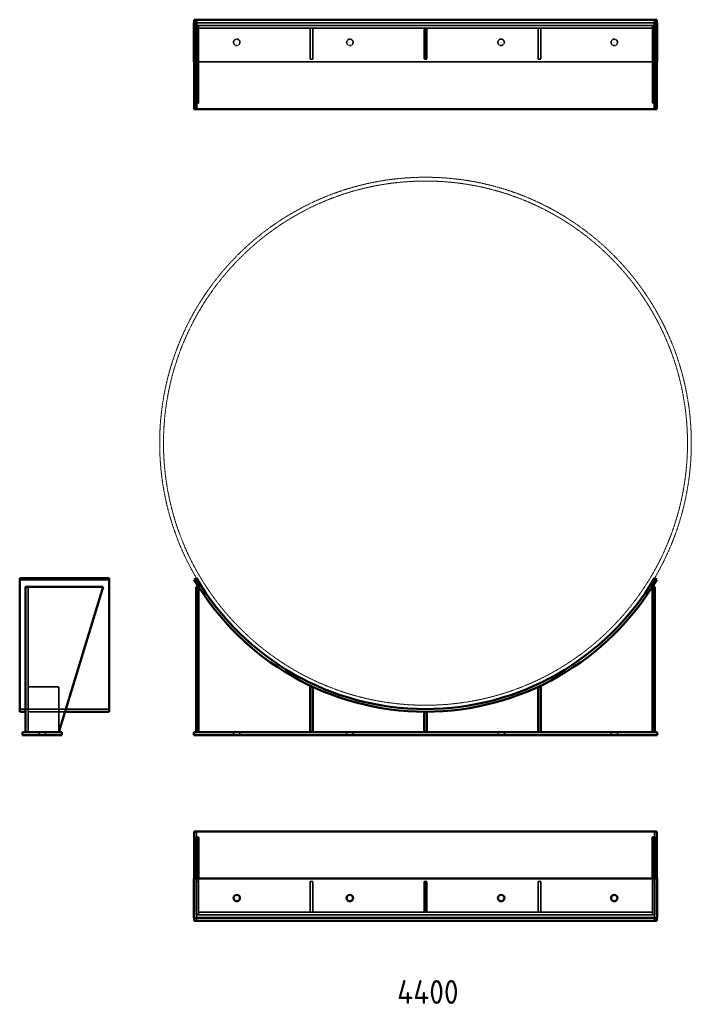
# Model space of a CAD drawing. Header units: millimetres. Extents: x 127676 to 133315, y 11680 to 19944.
import ezdxf

# ---------------------------------------------------------------- set-up
doc = ezdxf.new("R2010")
doc.units = ezdxf.units.MM
doc.linetypes.add('DASHED', pattern=[0.2067, 0.1654, -0.0413])
doc.linetypes.add('PHANTOM', pattern=[2.5, 1.25, -0.25, 0.25, -0.25, 0.25, -0.25])
for name, color, linetype, lineweight in [('AM_6', 2, 'Continuous', 35), ('Hidden', 2, 'DASHED', 35), ('PHANTOM', 6, 'PHANTOM', 20), ('Visible', 7, 'Continuous', 50)]:
    doc.layers.add(name, color=color, linetype=linetype, lineweight=lineweight)
doc.styles.get("Standard").update_dxf_attribs({"font": 'ISOCP.SHX', "bigfont": 'extfont2.shx'})

msp = doc.modelspace()

# ---------------------------------------------------------------- linework, layer by layer
at = {"layer": 'Hidden'}
for p, q in [((133025, 19919.4), (129142, 19919.4)), ((129156.5, 19894.4), (129156.5, 19244.4)), ((129156.5, 19894.4), (129178.5, 19894.4)), ((129178.5, 19894.4), (129178.5, 19872.4)), ((132988.5, 19894.4), (129178.5, 19894.4)), ((129178.5, 19872.4), (130136.5, 19872.4)), ((129178.5, 19872.4), (129178.5, 19244.4)), ((130114.5, 19872.4), (130114.5, 19614.4)), ((130136.5, 19614.4), (130136.5, 19872.4)), ((130136.5, 19872.4), (131083.5, 19872.4)), ((131072.5, 19872.4), (131072.5, 19614.4)), ((131083.5, 19872.4), (131083.5, 19614.4)), ((131083.5, 19872.4), (132030.5, 19872.4)), ((131094.5, 19872.4), (131094.5, 19614.4)), ((132030.5, 19614.4), (132030.5, 19872.4)), ((132030.5, 19872.4), (132988.5, 19872.4)), ((132052.5, 19872.4), (132052.5, 19614.4)), ((132988.5, 19894.4), (133010.5, 19894.4)), ((132988.5, 19872.4), (132988.5, 19894.4)), ((132988.5, 19244.4), (132988.5, 19872.4)), ((133010.5, 19894.4), (133010.5, 19244.4)), ((129142, 19589.4), (133025, 19589.4)), ((129156.5, 19614.4), (129178.5, 19614.4)), ((130136.5, 19614.4), (130114.5, 19614.4)), ((131083.5, 19614.4), (131072.5, 19614.4)), ((131094.5, 19614.4), (131083.5, 19614.4)), ((132052.5, 19614.4), (132030.5, 19614.4)), ((133010.5, 19614.4), (132988.5, 19614.4)), ((129178.5, 19244.4), (129156.5, 19244.4)), ((133010.5, 19244.4), (132988.5, 19244.4)), ((127748, 13964.9), (127748, 15185.1)), ((127748, 14344.5), (128006, 14344.5)), ((128006, 14344.5), (128006, 13964.9)), ((127676, 14157.9), (128426, 14157.9)), ((127748, 14135.9), (128006, 14135.9)), ((128006, 14135.9), (128057.8, 14135.9)), ((127839, 13964.9), (127839, 13939.9)), ((127893, 13964.9), (127893, 13939.9)), ((129471.5, 13964.9), (129471.5, 13939.9)), ((129525.5, 13964.9), (129525.5, 13939.9)), ((130421.5, 13964.9), (130421.5, 13939.9)), ((130475.5, 13964.9), (130475.5, 13939.9)), ((131691.5, 13964.9), (131691.5, 13939.9)), ((131745.5, 13964.9), (131745.5, 13939.9)), ((132641.5, 13964.9), (132641.5, 13939.9)), ((132695.5, 13964.9), (132695.5, 13939.9)), ((129160.9, 12381.4), (129160.9, 13131.4)), ((133006, 12381.4), (133006, 13131.4)), ((129142, 12406.4), (129142, 12736.4)), ((129156.5, 12711.4), (129156.5, 12736.4)), ((129178.5, 12736.4), (129178.5, 12711.4)), ((132988.5, 12711.4), (132988.5, 12736.4)), ((133010.5, 12736.4), (133010.5, 12711.4)), ((133025, 12406.4), (133025, 12736.4)), ((129156.5, 12711.4), (129178.5, 12711.4)), ((129156.5, 12711.4), (129156.5, 12431.4)), ((129178.5, 12711.4), (129178.5, 12453.4)), ((130114.5, 12711.4), (130114.5, 12453.4)), ((130136.5, 12711.4), (130114.5, 12711.4)), ((130136.5, 12453.4), (130136.5, 12711.4)), ((131072.5, 12711.4), (131072.5, 12453.4)), ((131094.5, 12711.4), (131072.5, 12711.4)), ((131083.5, 12453.4), (131083.5, 12711.4)), ((131094.5, 12453.4), (131094.5, 12711.4)), ((132030.5, 12711.4), (132030.5, 12453.4)), ((132052.5, 12711.4), (132030.5, 12711.4)), ((132052.5, 12453.4), (132052.5, 12711.4)), ((132988.5, 12711.4), (132988.5, 12453.4)), ((133010.5, 12711.4), (132988.5, 12711.4)), ((133010.5, 12431.4), (133010.5, 12711.4)), ((129156.5, 12431.4), (133010.5, 12431.4)), ((130114.5, 12453.4), (129178.5, 12453.4)), ((129178.5, 12431.4), (129178.5, 12453.4)), ((130114.5, 12453.4), (130136.5, 12453.4)), ((131072.5, 12453.4), (130136.5, 12453.4)), ((131072.5, 12453.4), (131083.5, 12453.4)), ((131083.5, 12453.4), (131094.5, 12453.4)), ((132030.5, 12453.4), (131094.5, 12453.4)), ((132030.5, 12453.4), (132052.5, 12453.4)), ((132988.5, 12453.4), (132052.5, 12453.4)), ((132988.5, 12453.4), (132988.5, 12431.4))]:
    msp.add_line(p, q, dxfattribs=at)
for centre in [(129498.5, 19754.4), (130448.5, 19754.4), (131718.5, 19754.4), (132668.5, 19754.4)]:
    msp.add_circle(centre, 27, dxfattribs=at)
at = {"layer": 'PHANTOM'}
for radius in [2232, 2200]:
    msp.add_circle((131083.5, 16389.9), radius, dxfattribs=at)
at = {"layer": 'Visible'}
for p, q in [((129142, 19919.4), (129138.5, 19919.4)), ((129138.5, 19919.4), (129138.5, 19589.4)), ((129160.9, 19944.4), (129142, 19944.4)), ((129142, 19944.4), (129142, 19194.4)), ((129160.9, 19944.4), (129160.9, 19194.4)), ((133006, 19944.4), (129160.9, 19944.4)), ((133006, 19944.4), (133006, 19194.4)), ((133025, 19944.4), (133006, 19944.4)), ((133025, 19944.4), (133025, 19194.4)), ((133028.5, 19919.4), (133025, 19919.4)), ((133028.5, 19589.4), (133028.5, 19919.4)), ((129138.5, 19589.4), (129142, 19589.4)), ((133025, 19589.4), (133028.5, 19589.4)), ((129160.9, 19194.4), (129142, 19194.4)), ((133006, 19194.4), (129160.9, 19194.4)), ((133025, 19194.4), (133006, 19194.4)), ((127676, 15256), (127676, 15244.8)), ((127676, 15256), (128426, 15256)), ((127676, 15244.8), (128426, 15244.8)), ((127676, 14135.9), (127676, 15244.8)), ((128426, 15256), (128426, 15244.8)), ((128426, 14135.9), (128426, 15244.8)), ((129160.9, 15256), (129142, 15244.8)), ((133025, 15244.8), (133006, 15256)), ((127726, 15185.1), (128376, 15185.1)), ((127726, 13964.9), (127726, 15185.1)), ((128006, 13964.9), (128376, 15185.1)), ((129156.5, 13964.9), (129156.5, 15185.1)), ((129178.5, 15185.1), (129156.5, 15185.1)), ((129178.5, 15185.1), (129178.5, 13964.9)), ((133010.5, 15185.1), (132988.5, 15185.1)), ((132988.5, 13964.9), (132988.5, 15185.1)), ((133010.5, 15185.1), (133010.5, 13964.9)), ((130114.5, 14344.5), (130114.5, 13964.9)), ((130136.5, 14344.5), (130114.5, 14344.5)), ((130136.5, 13964.9), (130136.5, 14344.5)), ((132052.5, 14344.5), (132030.5, 14344.5)), ((132030.5, 14344.5), (132030.5, 13964.9)), ((132052.5, 13964.9), (132052.5, 14344.5)), ((127676, 14135.9), (127726, 14135.9)), ((128057.8, 14135.9), (128426, 14135.9)), ((131083.5, 14135.9), (131072.5, 14135.9)), ((131072.5, 14135.9), (131072.5, 13964.9)), ((131094.5, 14135.9), (131083.5, 14135.9)), ((131094.5, 13964.9), (131094.5, 14135.9)), ((127701, 13964.9), (128031, 13964.9)), ((127701, 13939.9), (127701, 13964.9)), ((127701, 13939.9), (128031, 13939.9)), ((128031, 13939.9), (128031, 13964.9)), ((129138.5, 13964.9), (133028.5, 13964.9)), ((129138.5, 13939.9), (129138.5, 13964.9)), ((129138.5, 13939.9), (133028.5, 13939.9)), ((133028.5, 13939.9), (133028.5, 13964.9)), ((129142, 12736.4), (129142, 13131.4)), ((133025, 13131.4), (129142, 13131.4)), ((129156.5, 12736.4), (129156.5, 13081.4)), ((129178.5, 13081.4), (129156.5, 13081.4)), ((129178.5, 13081.4), (129178.5, 12736.4)), ((133010.5, 13081.4), (132988.5, 13081.4)), ((132988.5, 12736.4), (132988.5, 13081.4)), ((133010.5, 13081.4), (133010.5, 12736.4)), ((133025, 12736.4), (133025, 13131.4)), ((129138.5, 12736.4), (133028.5, 12736.4)), ((129138.5, 12406.4), (129138.5, 12736.4)), ((133028.5, 12736.4), (133028.5, 12406.4)), ((133028.5, 12406.4), (129138.5, 12406.4)), ((129142, 12381.4), (129142, 12406.4)), ((133025, 12381.4), (133025, 12406.4)), ((133025, 12381.4), (129142, 12381.4))]:
    msp.add_line(p, q, dxfattribs=at)
for centre in [(129498.5, 12571.4), (130448.5, 12571.4), (131718.5, 12571.4), (132668.5, 12571.4)]:
    msp.add_circle(centre, 27, dxfattribs=at)
for radius in [2254, 2232]:
    msp.add_arc((131083.5, 16389.9), radius, 210.5311, 329.4689, dxfattribs=at)

# ---------------------------------------------------------------- texts
at = {"layer": 'AM_6', "color": 7, "lineweight": 50, "insert": (130845.1, 11883.1), "char_height": 200, "attachment_point": 1}
msp.add_mtext_dynamic_manual_height_columns('4400', width=11800.64, gutter_width=1000, heights=[0], dxfattribs=at)

doc.saveas('drawing.dxf')
